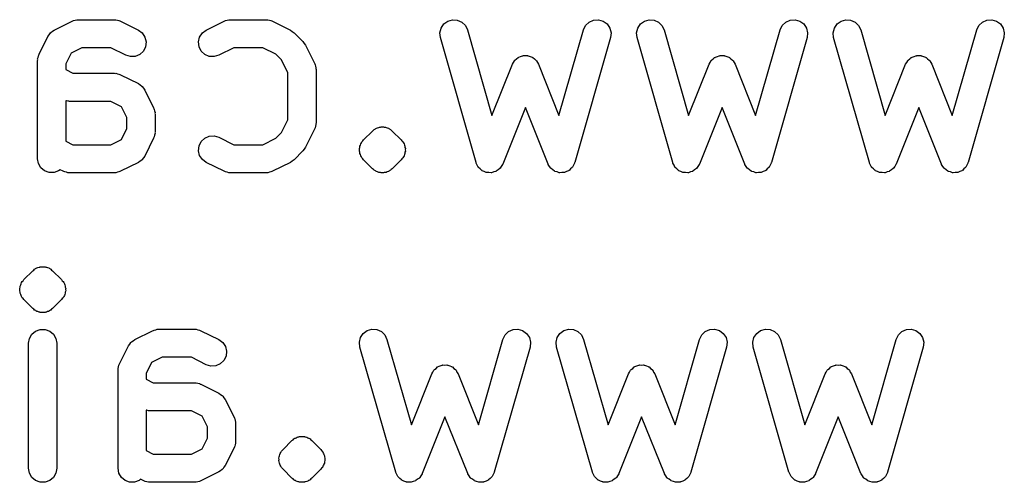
# Model space of a CAD drawing. Extents: x 57 to 266, y -122 to -64.
# Tile 4 of 6: x 255 to 266, y -122 to -117. Entities that reach past the tile are written whole.
import ezdxf

# ---------------------------------------------------------------- set-up
doc = ezdxf.new("R2010")
doc.units = 0
doc.header["$MEASUREMENT"] = 0
doc.layers.add('BLACK', color=7, linetype='CONTINUOUS')

msp = doc.modelspace()

# ---------------------------------------------------------------- linework, layer by layer
at = {"layer": 'Black'}
for p, q in [((255.759, -116.945), (255.949, -116.85)), ((255.949, -116.85), (255.957, -116.847)), ((255.957, -116.847), (255.965, -116.843)), ((255.965, -116.843), (255.982, -116.84)), ((255.982, -116.84), (255.999, -116.835)), ((255.999, -116.835), (256.008, -116.835)), ((256.008, -116.835), (256.016, -116.834)), ((256.016, -116.834), (256.397, -116.834)), ((256.397, -116.834), (256.406, -116.835)), ((256.406, -116.835), (256.414, -116.835)), ((256.414, -116.835), (256.431, -116.84)), ((256.431, -116.84), (256.448, -116.843)), ((256.448, -116.843), (256.456, -116.847)), ((256.456, -116.847), (256.464, -116.85)), ((256.464, -116.85), (256.655, -116.945)), ((257.378, -116.945), (257.568, -116.85)), ((257.568, -116.85), (257.576, -116.847)), ((257.576, -116.847), (257.584, -116.843)), ((257.584, -116.843), (257.601, -116.84)), ((257.601, -116.84), (257.618, -116.835)), ((257.618, -116.835), (257.627, -116.835)), ((257.627, -116.835), (257.635, -116.834)), ((257.635, -116.834), (258.016, -116.834)), ((258.016, -116.834), (258.025, -116.835)), ((258.025, -116.835), (258.033, -116.835)), ((258.033, -116.835), (258.05, -116.84)), ((258.05, -116.84), (258.067, -116.843)), ((258.067, -116.843), (258.075, -116.847)), ((258.075, -116.847), (258.083, -116.85)), ((258.083, -116.85), (258.274, -116.945)), ((259.908, -116.88), (259.95, -116.849)), ((259.95, -116.849), (260.001, -116.835)), ((260.001, -116.835), (260.052, -116.838)), ((260.052, -116.838), (260.1, -116.86)), ((261.456, -116.86), (261.503, -116.838)), ((261.503, -116.838), (261.555, -116.835)), ((261.555, -116.835), (261.606, -116.849)), ((261.606, -116.849), (261.648, -116.88)), ((262.004, -116.88), (262.046, -116.849)), ((262.046, -116.849), (262.096, -116.835)), ((262.096, -116.835), (262.148, -116.838)), ((262.148, -116.838), (262.195, -116.86)), ((263.551, -116.86), (263.599, -116.838)), ((263.599, -116.838), (263.651, -116.835)), ((263.651, -116.835), (263.701, -116.849)), ((263.701, -116.849), (263.743, -116.88)), ((264.099, -116.88), (264.141, -116.849)), ((264.141, -116.849), (264.191, -116.835)), ((264.191, -116.835), (264.243, -116.838)), ((264.243, -116.838), (264.291, -116.86)), ((265.646, -116.86), (265.694, -116.838)), ((265.694, -116.838), (265.746, -116.835)), ((265.746, -116.835), (265.796, -116.849)), ((265.796, -116.849), (265.838, -116.88)), ((255.722, -116.97), (255.741, -116.958)), ((255.741, -116.958), (255.759, -116.945)), ((256.655, -116.945), (256.696, -116.976)), ((257.336, -116.976), (257.378, -116.945)), ((258.274, -116.945), (258.293, -116.959)), ((258.293, -116.959), (258.313, -116.973)), ((259.866, -116.973), (259.879, -116.923)), ((259.879, -116.923), (259.908, -116.88)), ((260.1, -116.86), (260.138, -116.896)), ((260.138, -116.896), (260.16, -116.943)), ((260.16, -116.943), (260.421, -117.854)), ((261.135, -117.854), (261.396, -116.943)), ((261.396, -116.943), (261.418, -116.896)), ((261.418, -116.896), (261.456, -116.86)), ((261.648, -116.88), (261.677, -116.923)), ((261.677, -116.923), (261.69, -116.973)), ((261.962, -116.973), (261.974, -116.923)), ((261.974, -116.923), (262.004, -116.88)), ((262.195, -116.86), (262.233, -116.896)), ((262.233, -116.896), (262.256, -116.943)), ((262.256, -116.943), (262.516, -117.854)), ((263.23, -117.854), (263.491, -116.943)), ((263.491, -116.943), (263.514, -116.896)), ((263.514, -116.896), (263.551, -116.86)), ((263.743, -116.88), (263.772, -116.923)), ((263.772, -116.923), (263.785, -116.973)), ((264.057, -116.973), (264.07, -116.923)), ((264.07, -116.923), (264.099, -116.88)), ((264.291, -116.86), (264.328, -116.896)), ((264.328, -116.896), (264.351, -116.943)), ((264.351, -116.943), (264.611, -117.854)), ((265.326, -117.854), (265.586, -116.943)), ((265.586, -116.943), (265.609, -116.896)), ((265.609, -116.896), (265.646, -116.86)), ((265.838, -116.88), (265.867, -116.923)), ((265.867, -116.923), (265.88, -116.973)), ((255.596, -117.203), (255.691, -117.012)), ((255.691, -117.012), (255.705, -116.994)), ((255.705, -116.994), (255.717, -116.976)), ((255.717, -116.976), (255.72, -116.974)), ((255.72, -116.974), (255.722, -116.97)), ((256.696, -116.976), (256.725, -117.02)), ((256.725, -117.02), (256.737, -117.07)), ((257.295, -117.07), (257.307, -117.02)), ((257.307, -117.02), (257.336, -116.976)), ((258.313, -116.973), (258.408, -117.068)), ((258.408, -117.068), (258.422, -117.088)), ((259.872, -117.025), (259.866, -116.973)), ((260.253, -118.358), (259.872, -117.025)), ((261.684, -117.025), (261.303, -118.358)), ((261.69, -116.973), (261.684, -117.025)), ((261.967, -117.025), (261.962, -116.973)), ((262.348, -118.358), (261.967, -117.025)), ((263.779, -117.025), (263.398, -118.358)), ((263.785, -116.973), (263.779, -117.025)), ((264.062, -117.025), (264.057, -116.973)), ((264.443, -118.358), (264.062, -117.025)), ((265.875, -117.025), (265.494, -118.358)), ((265.88, -116.973), (265.875, -117.025)), ((256.051, -117.134), (255.937, -117.191)), ((256.362, -117.134), (256.051, -117.134)), ((256.52, -117.213), (256.362, -117.134)), ((256.708, -117.169), (256.67, -117.204)), ((256.731, -117.122), (256.708, -117.169)), ((256.737, -117.07), (256.731, -117.122)), ((257.301, -117.122), (257.295, -117.07)), ((257.324, -117.169), (257.301, -117.122)), ((257.362, -117.204), (257.324, -117.169)), ((257.671, -117.134), (257.512, -117.213)), ((257.981, -117.134), (257.671, -117.134)), ((258.118, -117.202), (257.981, -117.134)), ((258.422, -117.088), (258.436, -117.107)), ((258.436, -117.107), (258.531, -117.298)), ((255.58, -117.27), (255.582, -117.261)), ((255.58, -118.317), (255.58, -117.27)), ((255.581, -117.252), (255.586, -117.236)), ((255.582, -117.261), (255.581, -117.252)), ((255.586, -117.236), (255.589, -117.218)), ((255.589, -117.218), (255.594, -117.211)), ((255.594, -117.211), (255.596, -117.203)), ((255.937, -117.191), (255.88, -117.305)), ((256.57, -117.228), (256.52, -117.213)), ((256.622, -117.225), (256.57, -117.228)), ((256.67, -117.204), (256.622, -117.225)), ((257.41, -117.225), (257.362, -117.204)), ((257.462, -117.228), (257.41, -117.225)), ((257.512, -117.213), (257.462, -117.228)), ((258.179, -117.263), (258.118, -117.202)), ((258.247, -117.4), (258.179, -117.263)), ((260.65, -117.291), (260.66, -117.272)), ((260.66, -117.272), (260.664, -117.269)), ((260.664, -117.269), (260.666, -117.265)), ((260.666, -117.265), (260.683, -117.252)), ((260.683, -117.252), (260.699, -117.237)), ((260.699, -117.237), (260.703, -117.236)), ((260.703, -117.236), (260.707, -117.233)), ((260.707, -117.233), (260.727, -117.226)), ((260.727, -117.226), (260.747, -117.218)), ((260.747, -117.218), (260.752, -117.218)), ((260.752, -117.218), (260.757, -117.216)), ((260.757, -117.216), (260.778, -117.217)), ((260.778, -117.217), (260.799, -117.216)), ((260.799, -117.216), (260.804, -117.218)), ((260.804, -117.218), (260.809, -117.218)), ((260.809, -117.218), (260.829, -117.226)), ((260.829, -117.226), (260.849, -117.233)), ((260.849, -117.233), (260.853, -117.236)), ((260.853, -117.236), (260.857, -117.237)), ((260.857, -117.237), (260.873, -117.252)), ((260.873, -117.252), (260.89, -117.265)), ((260.89, -117.265), (260.892, -117.269)), ((260.892, -117.269), (260.896, -117.272)), ((260.896, -117.272), (260.906, -117.291)), ((262.745, -117.291), (262.755, -117.272)), ((262.755, -117.272), (262.759, -117.269)), ((262.759, -117.269), (262.761, -117.265)), ((262.761, -117.265), (262.778, -117.252)), ((262.778, -117.252), (262.794, -117.237)), ((262.794, -117.237), (262.799, -117.236)), ((262.799, -117.236), (262.802, -117.233)), ((262.802, -117.233), (262.823, -117.226)), ((262.823, -117.226), (262.843, -117.218)), ((262.843, -117.218), (262.847, -117.218)), ((262.847, -117.218), (262.852, -117.216)), ((262.852, -117.216), (262.873, -117.217)), ((262.873, -117.217), (262.895, -117.216)), ((262.895, -117.216), (262.899, -117.218)), ((262.899, -117.218), (262.904, -117.218)), ((262.904, -117.218), (262.924, -117.226)), ((262.924, -117.226), (262.944, -117.233)), ((262.944, -117.233), (262.948, -117.236)), ((262.948, -117.236), (262.952, -117.237)), ((262.952, -117.237), (262.968, -117.252)), ((262.968, -117.252), (262.985, -117.265)), ((262.985, -117.265), (262.988, -117.269)), ((262.988, -117.269), (262.991, -117.272)), ((262.991, -117.272), (263.001, -117.291)), ((264.84, -117.291), (264.851, -117.272)), ((264.851, -117.272), (264.854, -117.269)), ((264.854, -117.269), (264.857, -117.265)), ((264.857, -117.265), (264.873, -117.252)), ((264.873, -117.252), (264.889, -117.237)), ((264.889, -117.237), (264.894, -117.236)), ((264.894, -117.236), (264.898, -117.233)), ((264.898, -117.233), (264.918, -117.226)), ((264.918, -117.226), (264.938, -117.218)), ((264.938, -117.218), (264.943, -117.218)), ((264.943, -117.218), (264.947, -117.216)), ((264.947, -117.216), (264.968, -117.217)), ((264.968, -117.217), (264.99, -117.216)), ((264.99, -117.216), (264.994, -117.218)), ((264.994, -117.218), (264.999, -117.218)), ((264.999, -117.218), (265.019, -117.226)), ((265.019, -117.226), (265.039, -117.233)), ((265.039, -117.233), (265.043, -117.236)), ((265.043, -117.236), (265.047, -117.237)), ((265.047, -117.237), (265.063, -117.252)), ((265.063, -117.252), (265.08, -117.265)), ((265.08, -117.265), (265.083, -117.269)), ((265.083, -117.269), (265.086, -117.272)), ((265.086, -117.272), (265.096, -117.291)), ((255.88, -117.305), (255.88, -117.367)), ((255.88, -117.367), (255.956, -117.405)), ((258.531, -117.298), (258.534, -117.306)), ((258.534, -117.306), (258.538, -117.314)), ((258.538, -117.314), (258.541, -117.331)), ((258.541, -117.331), (258.546, -117.348)), ((258.546, -117.348), (258.546, -117.356)), ((258.546, -117.356), (258.547, -117.365)), ((258.547, -117.365), (258.547, -117.936)), ((260.421, -117.854), (260.639, -117.309)), ((260.639, -117.309), (260.65, -117.291)), ((260.906, -117.291), (260.917, -117.309)), ((260.917, -117.309), (261.135, -117.854)), ((262.516, -117.854), (262.734, -117.309)), ((262.734, -117.309), (262.745, -117.291)), ((263.001, -117.291), (263.012, -117.309)), ((263.012, -117.309), (263.23, -117.854)), ((264.611, -117.854), (264.829, -117.309)), ((264.829, -117.309), (264.84, -117.291)), ((265.096, -117.291), (265.108, -117.309)), ((265.108, -117.309), (265.326, -117.854)), ((255.956, -117.405), (256.397, -117.405)), ((256.397, -117.405), (256.406, -117.407)), ((256.406, -117.407), (256.414, -117.406)), ((256.414, -117.406), (256.431, -117.411)), ((256.431, -117.411), (256.448, -117.414)), ((256.448, -117.414), (256.456, -117.419)), ((256.456, -117.419), (256.464, -117.421)), ((256.464, -117.421), (256.655, -117.516)), ((258.247, -117.901), (258.247, -117.4)), ((256.655, -117.516), (256.672, -117.53)), ((256.672, -117.53), (256.691, -117.542)), ((256.691, -117.542), (256.693, -117.545)), ((256.693, -117.545), (256.696, -117.547)), ((256.696, -117.547), (256.709, -117.566)), ((256.709, -117.566), (256.722, -117.584)), ((256.722, -117.584), (256.817, -117.774)), ((255.887, -117.699), (255.88, -117.698)), ((255.88, -117.698), (255.88, -118.129)), ((255.904, -117.704), (255.887, -117.699)), ((255.912, -117.704), (255.904, -117.704)), ((255.921, -117.705), (255.912, -117.704)), ((256.362, -117.705), (255.921, -117.705)), ((256.476, -117.762), (256.362, -117.705)), ((256.533, -117.876), (256.476, -117.762)), ((256.817, -117.774), (256.819, -117.782)), ((256.819, -117.782), (256.824, -117.79)), ((256.824, -117.79), (256.827, -117.807)), ((260.778, -117.769), (260.536, -118.373)), ((261.02, -118.373), (260.778, -117.769)), ((262.873, -117.769), (262.632, -118.373)), ((263.115, -118.373), (262.873, -117.769)), ((264.968, -117.769), (264.727, -118.373)), ((265.21, -118.373), (264.968, -117.769)), ((256.533, -117.996), (256.533, -117.876)), ((256.827, -117.807), (256.832, -117.824)), ((256.832, -117.824), (256.831, -117.833)), ((256.831, -117.833), (256.833, -117.841)), ((256.833, -117.841), (256.833, -118.032)), ((258.179, -118.038), (258.247, -117.901)), ((256.476, -118.11), (256.533, -117.996)), ((258.531, -118.003), (258.436, -118.194)), ((258.534, -117.995), (258.531, -118.003)), ((258.538, -117.988), (258.534, -117.995)), ((258.541, -117.97), (258.538, -117.988)), ((258.546, -117.953), (258.541, -117.97)), ((258.547, -117.936), (258.546, -117.945)), ((258.546, -117.945), (258.546, -117.953)), ((259.159, -118.013), (259.168, -118.004)), ((259.168, -118.004), (259.174, -118.001)), ((259.174, -118.001), (259.179, -117.997)), ((259.179, -117.997), (259.185, -117.995)), ((259.185, -117.995), (259.191, -117.991)), ((259.191, -117.991), (259.203, -117.987)), ((259.203, -117.987), (259.215, -117.982)), ((259.215, -117.982), (259.222, -117.981)), ((259.222, -117.981), (259.228, -117.979)), ((259.228, -117.979), (259.235, -117.979)), ((259.235, -117.979), (259.241, -117.977)), ((259.241, -117.977), (259.254, -117.978)), ((259.254, -117.978), (259.267, -117.977)), ((259.267, -117.977), (259.274, -117.979)), ((259.274, -117.979), (259.28, -117.979)), ((259.28, -117.979), (259.286, -117.981)), ((259.286, -117.981), (259.293, -117.982)), ((259.293, -117.982), (259.305, -117.987)), ((259.305, -117.987), (259.318, -117.991)), ((259.318, -117.991), (259.323, -117.995)), ((259.323, -117.995), (259.329, -117.997)), ((259.329, -117.997), (259.334, -118.001)), ((259.334, -118.001), (259.34, -118.004)), ((259.34, -118.004), (259.349, -118.013)), ((256.362, -118.167), (256.476, -118.11)), ((256.817, -118.099), (256.722, -118.289)), ((256.819, -118.09), (256.817, -118.099)), ((256.824, -118.083), (256.819, -118.09)), ((256.827, -118.066), (256.824, -118.083)), ((256.832, -118.049), (256.827, -118.066)), ((256.833, -118.032), (256.831, -118.04)), ((256.831, -118.04), (256.832, -118.049)), ((257.324, -118.133), (257.362, -118.097)), ((257.362, -118.097), (257.41, -118.076)), ((257.41, -118.076), (257.462, -118.073)), ((257.462, -118.073), (257.512, -118.088)), ((257.512, -118.088), (257.671, -118.167)), ((257.981, -118.167), (258.118, -118.099)), ((258.118, -118.099), (258.179, -118.038)), ((259.045, -118.127), (259.053, -118.116)), ((259.053, -118.116), (259.148, -118.021)), ((259.148, -118.021), (259.159, -118.013)), ((259.349, -118.013), (259.36, -118.021)), ((259.36, -118.021), (259.455, -118.116)), ((259.455, -118.116), (259.463, -118.127)), ((255.88, -118.129), (255.956, -118.167)), ((255.956, -118.167), (256.362, -118.167)), ((257.295, -118.231), (257.301, -118.179)), ((257.301, -118.179), (257.324, -118.133)), ((257.671, -118.167), (257.981, -118.167)), ((258.422, -118.213), (258.408, -118.233)), ((258.436, -118.194), (258.422, -118.213)), ((259.009, -118.209), (259.013, -118.196)), ((259.011, -118.222), (259.009, -118.209)), ((259.009, -118.235), (259.011, -118.222)), ((259.013, -118.196), (259.014, -118.183)), ((259.014, -118.183), (259.02, -118.171)), ((259.02, -118.171), (259.023, -118.159)), ((259.023, -118.159), (259.031, -118.148)), ((259.031, -118.148), (259.036, -118.136)), ((259.036, -118.136), (259.045, -118.127)), ((259.463, -118.127), (259.472, -118.136)), ((259.472, -118.136), (259.478, -118.148)), ((259.478, -118.148), (259.485, -118.159)), ((259.485, -118.159), (259.489, -118.171)), ((259.489, -118.171), (259.494, -118.183)), ((259.494, -118.183), (259.495, -118.196)), ((259.495, -118.196), (259.499, -118.209)), ((259.499, -118.209), (259.498, -118.222)), ((259.498, -118.222), (259.499, -118.235)), ((255.589, -118.369), (255.58, -118.317)), ((256.696, -118.325), (256.693, -118.328)), ((256.709, -118.307), (256.696, -118.325)), ((256.722, -118.289), (256.709, -118.307)), ((257.307, -118.282), (257.295, -118.231)), ((257.336, -118.325), (257.307, -118.282)), ((257.378, -118.356), (257.336, -118.325)), ((258.408, -118.233), (258.313, -118.328)), ((259.013, -118.248), (259.009, -118.235)), ((259.014, -118.261), (259.013, -118.248)), ((259.02, -118.273), (259.014, -118.261)), ((259.023, -118.285), (259.02, -118.273)), ((259.031, -118.296), (259.023, -118.285)), ((259.036, -118.308), (259.031, -118.296)), ((259.045, -118.317), (259.036, -118.308)), ((259.053, -118.328), (259.045, -118.317)), ((259.463, -118.317), (259.455, -118.328)), ((259.472, -118.308), (259.463, -118.317)), ((259.478, -118.296), (259.472, -118.308)), ((259.485, -118.285), (259.478, -118.296)), ((259.489, -118.273), (259.485, -118.285)), ((259.494, -118.261), (259.489, -118.273)), ((259.495, -118.248), (259.494, -118.261)), ((259.499, -118.235), (259.495, -118.248)), ((255.615, -118.414), (255.589, -118.369)), ((255.655, -118.447), (255.615, -118.414)), ((256.655, -118.356), (256.464, -118.451)), ((256.672, -118.343), (256.655, -118.356)), ((256.691, -118.331), (256.672, -118.343)), ((256.693, -118.328), (256.691, -118.331)), ((257.568, -118.451), (257.378, -118.356)), ((258.274, -118.356), (258.083, -118.451)), ((258.293, -118.342), (258.274, -118.356)), ((258.313, -118.328), (258.293, -118.342)), ((259.148, -118.423), (259.053, -118.328)), ((259.159, -118.431), (259.148, -118.423)), ((259.168, -118.44), (259.159, -118.431)), ((259.349, -118.431), (259.34, -118.44)), ((259.36, -118.423), (259.349, -118.431)), ((259.455, -118.328), (259.36, -118.423)), ((260.254, -118.361), (260.253, -118.358)), ((260.255, -118.364), (260.254, -118.361)), ((260.265, -118.385), (260.255, -118.364)), ((260.276, -118.405), (260.265, -118.385)), ((260.278, -118.407), (260.276, -118.405)), ((260.279, -118.41), (260.278, -118.407)), ((260.296, -118.425), (260.279, -118.41)), ((260.313, -118.442), (260.296, -118.425)), ((260.505, -118.422), (260.486, -118.435)), ((260.506, -118.419), (260.505, -118.422)), ((260.509, -118.417), (260.506, -118.419)), ((260.521, -118.398), (260.509, -118.417)), ((260.534, -118.378), (260.521, -118.398)), ((260.535, -118.376), (260.534, -118.378)), ((260.536, -118.373), (260.535, -118.376)), ((261.021, -118.376), (261.02, -118.373)), ((261.022, -118.378), (261.021, -118.376)), ((261.035, -118.398), (261.022, -118.378)), ((261.047, -118.417), (261.035, -118.398)), ((261.049, -118.419), (261.047, -118.417)), ((261.051, -118.422), (261.049, -118.419)), ((261.07, -118.435), (261.051, -118.422)), ((261.26, -118.425), (261.243, -118.442)), ((261.277, -118.41), (261.26, -118.425)), ((261.278, -118.407), (261.277, -118.41)), ((261.28, -118.405), (261.278, -118.407)), ((261.29, -118.385), (261.28, -118.405)), ((261.301, -118.364), (261.29, -118.385)), ((261.302, -118.361), (261.301, -118.364)), ((261.303, -118.358), (261.302, -118.361)), ((262.349, -118.361), (262.348, -118.358)), ((262.35, -118.364), (262.349, -118.361)), ((262.361, -118.385), (262.35, -118.364)), ((262.371, -118.405), (262.361, -118.385)), ((262.373, -118.407), (262.371, -118.405)), ((262.374, -118.41), (262.373, -118.407)), ((262.392, -118.425), (262.374, -118.41)), ((262.408, -118.442), (262.392, -118.425)), ((262.6, -118.422), (262.581, -118.435)), ((262.602, -118.419), (262.6, -118.422)), ((262.604, -118.417), (262.602, -118.419)), ((262.616, -118.398), (262.604, -118.417)), ((262.629, -118.378), (262.616, -118.398)), ((262.63, -118.376), (262.629, -118.378)), ((262.632, -118.373), (262.63, -118.376)), ((263.116, -118.376), (263.115, -118.373)), ((263.117, -118.378), (263.116, -118.376)), ((263.13, -118.398), (263.117, -118.378)), ((263.142, -118.417), (263.13, -118.398)), ((263.145, -118.419), (263.142, -118.417)), ((263.146, -118.422), (263.145, -118.419)), ((263.165, -118.435), (263.146, -118.422)), ((263.355, -118.425), (263.338, -118.442)), ((263.372, -118.41), (263.355, -118.425)), ((263.373, -118.407), (263.372, -118.41)), ((263.376, -118.405), (263.373, -118.407)), ((263.386, -118.385), (263.376, -118.405)), ((263.397, -118.364), (263.386, -118.385)), ((263.398, -118.358), (263.397, -118.361)), ((263.397, -118.361), (263.397, -118.364)), ((264.445, -118.361), (264.443, -118.358)), ((264.445, -118.364), (264.445, -118.361)), ((264.456, -118.385), (264.445, -118.364)), ((264.466, -118.405), (264.456, -118.385)), ((264.468, -118.407), (264.466, -118.405)), ((264.47, -118.41), (264.468, -118.407)), ((264.487, -118.425), (264.47, -118.41)), ((264.504, -118.442), (264.487, -118.425)), ((264.695, -118.422), (264.677, -118.435)), ((264.697, -118.419), (264.695, -118.422)), ((264.699, -118.417), (264.697, -118.419)), ((264.712, -118.398), (264.699, -118.417)), ((264.724, -118.378), (264.712, -118.398)), ((264.725, -118.376), (264.724, -118.378)), ((264.727, -118.373), (264.725, -118.376)), ((265.212, -118.376), (265.21, -118.373)), ((265.212, -118.378), (265.212, -118.376)), ((265.225, -118.398), (265.212, -118.378)), ((265.238, -118.417), (265.225, -118.398)), ((265.24, -118.419), (265.238, -118.417)), ((265.242, -118.422), (265.24, -118.419)), ((265.26, -118.435), (265.242, -118.422)), ((265.45, -118.425), (265.433, -118.442)), ((265.467, -118.41), (265.45, -118.425)), ((265.469, -118.407), (265.467, -118.41)), ((265.471, -118.405), (265.469, -118.407)), ((265.481, -118.385), (265.471, -118.405)), ((265.492, -118.364), (265.481, -118.385)), ((265.494, -118.358), (265.492, -118.361)), ((265.492, -118.361), (265.492, -118.364)), ((255.704, -118.465), (255.655, -118.447)), ((255.756, -118.465), (255.704, -118.465)), ((255.805, -118.447), (255.756, -118.465)), ((255.82, -118.435), (255.805, -118.447)), ((255.854, -118.451), (255.82, -118.435)), ((255.862, -118.454), (255.854, -118.451)), ((255.87, -118.458), (255.862, -118.454)), ((255.887, -118.461), (255.87, -118.458)), ((255.904, -118.466), (255.887, -118.461)), ((255.912, -118.466), (255.904, -118.466)), ((255.921, -118.467), (255.912, -118.466)), ((256.397, -118.467), (255.921, -118.467)), ((256.406, -118.466), (256.397, -118.467)), ((256.414, -118.466), (256.406, -118.466)), ((256.431, -118.461), (256.414, -118.466)), ((256.448, -118.458), (256.431, -118.461)), ((256.456, -118.454), (256.448, -118.458)), ((256.464, -118.451), (256.456, -118.454)), ((257.576, -118.454), (257.568, -118.451)), ((257.584, -118.458), (257.576, -118.454)), ((257.601, -118.461), (257.584, -118.458)), ((257.618, -118.466), (257.601, -118.461)), ((257.627, -118.466), (257.618, -118.466)), ((257.635, -118.467), (257.627, -118.466)), ((258.016, -118.467), (257.635, -118.467)), ((258.025, -118.466), (258.016, -118.467)), ((258.033, -118.466), (258.025, -118.466)), ((258.05, -118.461), (258.033, -118.466)), ((258.067, -118.458), (258.05, -118.461)), ((258.075, -118.454), (258.067, -118.458)), ((258.083, -118.451), (258.075, -118.454)), ((259.174, -118.443), (259.168, -118.44)), ((259.179, -118.447), (259.174, -118.443)), ((259.185, -118.449), (259.179, -118.447)), ((259.191, -118.453), (259.185, -118.449)), ((259.203, -118.457), (259.191, -118.453)), ((259.215, -118.462), (259.203, -118.457)), ((259.222, -118.463), (259.215, -118.462)), ((259.228, -118.465), (259.222, -118.463)), ((259.235, -118.465), (259.228, -118.465)), ((259.241, -118.467), (259.235, -118.465)), ((259.254, -118.466), (259.241, -118.467)), ((259.267, -118.467), (259.254, -118.466)), ((259.274, -118.465), (259.267, -118.467)), ((259.28, -118.465), (259.274, -118.465)), ((259.286, -118.463), (259.28, -118.465)), ((259.293, -118.462), (259.286, -118.463)), ((259.305, -118.457), (259.293, -118.462)), ((259.318, -118.453), (259.305, -118.457)), ((259.323, -118.449), (259.318, -118.453)), ((259.329, -118.447), (259.323, -118.449)), ((259.334, -118.443), (259.329, -118.447)), ((259.34, -118.44), (259.334, -118.443)), ((260.316, -118.443), (260.313, -118.442)), ((260.318, -118.445), (260.316, -118.443)), ((260.339, -118.453), (260.318, -118.445)), ((260.361, -118.463), (260.339, -118.453)), ((260.364, -118.463), (260.361, -118.463)), ((260.366, -118.464), (260.364, -118.463)), ((260.389, -118.465), (260.366, -118.464)), ((260.413, -118.466), (260.389, -118.465)), ((260.415, -118.466), (260.413, -118.466)), ((260.418, -118.466), (260.415, -118.466)), ((260.44, -118.458), (260.418, -118.466)), ((260.463, -118.452), (260.44, -118.458)), ((260.465, -118.45), (260.463, -118.452)), ((260.468, -118.449), (260.465, -118.45)), ((260.486, -118.435), (260.468, -118.449)), ((261.088, -118.449), (261.07, -118.435)), ((261.091, -118.45), (261.088, -118.449)), ((261.093, -118.452), (261.091, -118.45)), ((261.116, -118.458), (261.093, -118.452)), ((261.138, -118.466), (261.116, -118.458)), ((261.141, -118.466), (261.138, -118.466)), ((261.143, -118.466), (261.141, -118.466)), ((261.166, -118.465), (261.143, -118.466)), ((261.19, -118.464), (261.166, -118.465)), ((261.192, -118.463), (261.19, -118.464)), ((261.195, -118.463), (261.192, -118.463)), ((261.216, -118.453), (261.195, -118.463)), ((261.238, -118.445), (261.216, -118.453)), ((261.24, -118.443), (261.238, -118.445)), ((261.243, -118.442), (261.24, -118.443)), ((262.411, -118.443), (262.408, -118.442)), ((262.413, -118.445), (262.411, -118.443)), ((262.435, -118.453), (262.413, -118.445)), ((262.456, -118.463), (262.435, -118.453)), ((262.459, -118.463), (262.456, -118.463)), ((262.462, -118.464), (262.459, -118.463)), ((262.485, -118.465), (262.462, -118.464)), ((262.508, -118.466), (262.485, -118.465)), ((262.511, -118.466), (262.508, -118.466)), ((262.514, -118.466), (262.511, -118.466)), ((262.536, -118.458), (262.514, -118.466)), ((262.558, -118.452), (262.536, -118.458)), ((262.56, -118.45), (262.558, -118.452)), ((262.563, -118.449), (262.56, -118.45)), ((262.581, -118.435), (262.563, -118.449)), ((263.183, -118.449), (263.165, -118.435)), ((263.186, -118.45), (263.183, -118.449)), ((263.189, -118.452), (263.186, -118.45)), ((263.211, -118.458), (263.189, -118.452)), ((263.233, -118.466), (263.211, -118.458)), ((263.236, -118.466), (263.233, -118.466)), ((263.239, -118.466), (263.236, -118.466)), ((263.262, -118.465), (263.239, -118.466)), ((263.285, -118.464), (263.262, -118.465)), ((263.288, -118.463), (263.285, -118.464)), ((263.291, -118.463), (263.288, -118.463)), ((263.312, -118.453), (263.291, -118.463)), ((263.333, -118.445), (263.312, -118.453)), ((263.335, -118.443), (263.333, -118.445)), ((263.338, -118.442), (263.335, -118.443)), ((264.506, -118.443), (264.504, -118.442)), ((264.508, -118.445), (264.506, -118.443)), ((264.53, -118.453), (264.508, -118.445)), ((264.551, -118.463), (264.53, -118.453)), ((264.554, -118.463), (264.551, -118.463)), ((264.557, -118.464), (264.554, -118.463)), ((264.58, -118.465), (264.557, -118.464)), ((264.603, -118.466), (264.58, -118.465)), ((264.606, -118.466), (264.603, -118.466)), ((264.609, -118.466), (264.606, -118.466)), ((264.631, -118.458), (264.609, -118.466)), ((264.653, -118.452), (264.631, -118.458)), ((264.656, -118.45), (264.653, -118.452)), ((264.658, -118.449), (264.656, -118.45)), ((264.677, -118.435), (264.658, -118.449)), ((265.279, -118.449), (265.26, -118.435)), ((265.281, -118.45), (265.279, -118.449)), ((265.284, -118.452), (265.281, -118.45)), ((265.306, -118.458), (265.284, -118.452)), ((265.328, -118.466), (265.306, -118.458)), ((265.331, -118.466), (265.328, -118.466)), ((265.334, -118.466), (265.331, -118.466)), ((265.357, -118.465), (265.334, -118.466)), ((265.38, -118.464), (265.357, -118.465)), ((265.383, -118.463), (265.38, -118.464)), ((265.386, -118.463), (265.383, -118.463)), ((265.407, -118.453), (265.386, -118.463)), ((265.428, -118.445), (265.407, -118.453)), ((265.431, -118.443), (265.428, -118.445)), ((265.433, -118.442), (265.431, -118.443)), ((255.566, -119.485), (255.572, -119.481)), ((255.572, -119.481), (255.584, -119.478)), ((255.584, -119.478), (255.596, -119.472)), ((255.596, -119.472), (255.603, -119.472)), ((255.603, -119.472), (255.609, -119.47)), ((255.609, -119.47), (255.616, -119.47)), ((255.616, -119.47), (255.622, -119.468)), ((255.622, -119.468), (255.635, -119.469)), ((255.635, -119.469), (255.648, -119.468)), ((255.648, -119.468), (255.655, -119.47)), ((255.655, -119.47), (255.661, -119.47)), ((255.661, -119.47), (255.667, -119.472)), ((255.667, -119.472), (255.674, -119.472)), ((255.674, -119.472), (255.686, -119.478)), ((255.686, -119.478), (255.699, -119.481)), ((255.699, -119.481), (255.704, -119.485)), ((255.434, -119.606), (255.529, -119.511)), ((255.529, -119.511), (255.54, -119.504)), ((255.54, -119.504), (255.549, -119.494)), ((255.549, -119.494), (255.555, -119.492)), ((255.555, -119.492), (255.56, -119.487)), ((255.56, -119.487), (255.566, -119.485)), ((255.704, -119.485), (255.71, -119.487)), ((255.71, -119.487), (255.715, -119.492)), ((255.715, -119.492), (255.721, -119.494)), ((255.721, -119.494), (255.73, -119.504)), ((255.73, -119.504), (255.741, -119.511)), ((255.741, -119.511), (255.836, -119.606)), ((255.39, -119.699), (255.394, -119.687)), ((255.394, -119.687), (255.395, -119.674)), ((255.395, -119.674), (255.401, -119.662)), ((255.401, -119.662), (255.404, -119.649)), ((255.404, -119.649), (255.411, -119.638)), ((255.411, -119.638), (255.417, -119.626)), ((255.417, -119.626), (255.426, -119.617)), ((255.426, -119.617), (255.434, -119.606)), ((255.836, -119.606), (255.844, -119.617)), ((255.844, -119.617), (255.853, -119.626)), ((255.853, -119.626), (255.859, -119.638)), ((255.859, -119.638), (255.866, -119.649)), ((255.866, -119.649), (255.87, -119.662)), ((255.87, -119.662), (255.875, -119.674)), ((255.875, -119.674), (255.876, -119.687)), ((255.876, -119.687), (255.88, -119.699)), ((255.392, -119.712), (255.39, -119.699)), ((255.39, -119.726), (255.392, -119.712)), ((255.394, -119.738), (255.39, -119.726)), ((255.395, -119.751), (255.394, -119.738)), ((255.401, -119.763), (255.395, -119.751)), ((255.404, -119.776), (255.401, -119.763)), ((255.411, -119.787), (255.404, -119.776)), ((255.417, -119.799), (255.411, -119.787)), ((255.859, -119.787), (255.853, -119.799)), ((255.866, -119.776), (255.859, -119.787)), ((255.87, -119.763), (255.866, -119.776)), ((255.875, -119.751), (255.87, -119.763)), ((255.876, -119.738), (255.875, -119.751)), ((255.88, -119.726), (255.876, -119.738)), ((255.88, -119.699), (255.879, -119.712)), ((255.879, -119.712), (255.88, -119.726)), ((255.426, -119.808), (255.417, -119.799)), ((255.434, -119.819), (255.426, -119.808)), ((255.529, -119.914), (255.434, -119.819)), ((255.836, -119.819), (255.741, -119.914)), ((255.844, -119.808), (255.836, -119.819)), ((255.853, -119.799), (255.844, -119.808)), ((255.54, -119.921), (255.529, -119.914)), ((255.549, -119.931), (255.54, -119.921)), ((255.555, -119.933), (255.549, -119.931)), ((255.56, -119.938), (255.555, -119.933)), ((255.566, -119.94), (255.56, -119.938)), ((255.572, -119.944), (255.566, -119.94)), ((255.584, -119.947), (255.572, -119.944)), ((255.596, -119.953), (255.584, -119.947)), ((255.603, -119.953), (255.596, -119.953)), ((255.609, -119.955), (255.603, -119.953)), ((255.616, -119.955), (255.609, -119.955)), ((255.622, -119.957), (255.616, -119.955)), ((255.635, -119.956), (255.622, -119.957)), ((255.648, -119.957), (255.635, -119.956)), ((255.655, -119.955), (255.648, -119.957)), ((255.661, -119.955), (255.655, -119.955)), ((255.667, -119.953), (255.661, -119.955)), ((255.674, -119.953), (255.667, -119.953)), ((255.686, -119.947), (255.674, -119.953)), ((255.699, -119.944), (255.686, -119.947)), ((255.704, -119.94), (255.699, -119.944)), ((255.71, -119.938), (255.704, -119.94)), ((255.715, -119.933), (255.71, -119.938)), ((255.721, -119.931), (255.715, -119.933)), ((255.73, -119.921), (255.721, -119.931)), ((255.741, -119.914), (255.73, -119.921)), ((255.494, -120.233), (255.52, -120.188)), ((255.52, -120.188), (255.56, -120.154)), ((255.56, -120.154), (255.609, -120.136)), ((255.609, -120.136), (255.661, -120.136)), ((255.661, -120.136), (255.71, -120.154)), ((255.71, -120.154), (255.75, -120.188)), ((255.75, -120.188), (255.776, -120.233)), ((256.616, -120.245), (256.806, -120.15)), ((256.806, -120.15), (256.814, -120.147)), ((256.814, -120.147), (256.822, -120.143)), ((256.822, -120.143), (256.839, -120.14)), ((256.839, -120.14), (256.856, -120.135)), ((256.856, -120.135), (256.865, -120.135)), ((256.865, -120.135), (256.873, -120.134)), ((256.873, -120.134), (257.254, -120.134)), ((257.254, -120.134), (257.263, -120.135)), ((257.263, -120.135), (257.271, -120.135)), ((257.271, -120.135), (257.288, -120.14)), ((257.288, -120.14), (257.305, -120.143)), ((257.305, -120.143), (257.313, -120.147)), ((257.313, -120.147), (257.321, -120.15)), ((257.321, -120.15), (257.512, -120.245)), ((259.022, -120.223), (259.051, -120.18)), ((259.051, -120.18), (259.093, -120.149)), ((259.093, -120.149), (259.143, -120.135)), ((259.143, -120.135), (259.195, -120.138)), ((259.195, -120.138), (259.243, -120.16)), ((259.243, -120.16), (259.28, -120.196)), ((259.28, -120.196), (259.303, -120.243)), ((260.539, -120.243), (260.561, -120.196)), ((260.561, -120.196), (260.599, -120.16)), ((260.599, -120.16), (260.646, -120.138)), ((260.646, -120.138), (260.698, -120.135)), ((260.698, -120.135), (260.748, -120.149)), ((260.748, -120.149), (260.791, -120.18)), ((260.791, -120.18), (260.82, -120.223)), ((261.117, -120.223), (261.146, -120.18)), ((261.146, -120.18), (261.189, -120.149)), ((261.189, -120.149), (261.239, -120.135)), ((261.239, -120.135), (261.291, -120.138)), ((261.291, -120.138), (261.338, -120.16)), ((261.338, -120.16), (261.376, -120.196)), ((261.376, -120.196), (261.398, -120.243)), ((262.634, -120.243), (262.657, -120.196)), ((262.657, -120.196), (262.694, -120.16)), ((262.694, -120.16), (262.742, -120.138)), ((262.742, -120.138), (262.794, -120.135)), ((262.794, -120.135), (262.844, -120.149)), ((262.844, -120.149), (262.886, -120.18)), ((262.886, -120.18), (262.915, -120.223)), ((263.212, -120.223), (263.242, -120.18)), ((263.242, -120.18), (263.284, -120.149)), ((263.284, -120.149), (263.334, -120.135)), ((263.334, -120.135), (263.386, -120.138)), ((263.386, -120.138), (263.433, -120.16)), ((263.433, -120.16), (263.471, -120.196)), ((263.471, -120.196), (263.494, -120.243)), ((264.729, -120.243), (264.752, -120.196)), ((264.752, -120.196), (264.789, -120.16)), ((264.789, -120.16), (264.837, -120.138)), ((264.837, -120.138), (264.889, -120.135)), ((264.889, -120.135), (264.939, -120.149)), ((264.939, -120.149), (264.981, -120.18)), ((264.981, -120.18), (265.01, -120.223)), ((255.485, -120.284), (255.494, -120.233)), ((255.485, -121.617), (255.485, -120.284)), ((255.776, -120.233), (255.785, -120.284)), ((255.785, -120.284), (255.785, -121.617)), ((256.453, -120.503), (256.549, -120.312)), ((256.549, -120.312), (256.562, -120.294)), ((256.562, -120.294), (256.574, -120.276)), ((256.574, -120.276), (256.577, -120.274)), ((256.577, -120.274), (256.58, -120.27)), ((256.58, -120.27), (256.598, -120.258)), ((256.598, -120.258), (256.616, -120.245)), ((257.512, -120.245), (257.554, -120.276)), ((257.554, -120.276), (257.582, -120.32)), ((257.582, -120.32), (257.594, -120.37)), ((259.009, -120.273), (259.022, -120.223)), ((259.015, -120.325), (259.009, -120.273)), ((259.303, -120.243), (259.564, -121.154)), ((260.278, -121.154), (260.539, -120.243)), ((260.82, -120.223), (260.832, -120.273)), ((260.832, -120.273), (260.827, -120.325)), ((261.105, -120.273), (261.117, -120.223)), ((261.11, -120.325), (261.105, -120.273)), ((261.398, -120.243), (261.659, -121.154)), ((262.373, -121.154), (262.634, -120.243)), ((262.915, -120.223), (262.928, -120.273)), ((262.928, -120.273), (262.922, -120.325)), ((263.2, -120.273), (263.212, -120.223)), ((263.205, -120.325), (263.2, -120.273)), ((263.494, -120.243), (263.754, -121.154)), ((264.469, -121.154), (264.729, -120.243)), ((265.01, -120.223), (265.023, -120.273)), ((265.023, -120.273), (265.017, -120.325)), ((257.588, -120.422), (257.565, -120.469)), ((257.594, -120.37), (257.588, -120.422)), ((259.396, -121.658), (259.015, -120.325)), ((260.827, -120.325), (260.446, -121.658)), ((261.491, -121.658), (261.11, -120.325)), ((262.922, -120.325), (262.541, -121.658)), ((263.586, -121.658), (263.205, -120.325)), ((265.017, -120.325), (264.636, -121.658)), ((256.443, -120.536), (256.447, -120.518)), ((256.447, -120.518), (256.451, -120.511)), ((256.451, -120.511), (256.453, -120.503)), ((256.795, -120.491), (256.738, -120.605)), ((256.909, -120.434), (256.795, -120.491)), ((257.219, -120.434), (256.909, -120.434)), ((257.378, -120.513), (257.219, -120.434)), ((257.427, -120.528), (257.378, -120.513)), ((257.479, -120.525), (257.427, -120.528)), ((257.527, -120.504), (257.479, -120.525)), ((257.565, -120.469), (257.527, -120.504)), ((259.85, -120.533), (259.87, -120.526)), ((259.87, -120.526), (259.89, -120.518)), ((259.89, -120.518), (259.895, -120.518)), ((259.895, -120.518), (259.899, -120.516)), ((259.899, -120.516), (259.921, -120.517)), ((259.921, -120.517), (259.942, -120.516)), ((259.942, -120.516), (259.947, -120.518)), ((259.947, -120.518), (259.952, -120.518)), ((259.952, -120.518), (259.971, -120.526)), ((259.971, -120.526), (259.992, -120.533)), ((261.945, -120.533), (261.966, -120.526)), ((261.966, -120.526), (261.985, -120.518)), ((261.985, -120.518), (261.99, -120.518)), ((261.99, -120.518), (261.995, -120.516)), ((261.995, -120.516), (262.016, -120.517)), ((262.016, -120.517), (262.037, -120.516)), ((262.037, -120.516), (262.042, -120.518)), ((262.042, -120.518), (262.047, -120.518)), ((262.047, -120.518), (262.067, -120.526)), ((262.067, -120.526), (262.087, -120.533)), ((264.04, -120.533), (264.061, -120.526)), ((264.061, -120.526), (264.081, -120.518)), ((264.081, -120.518), (264.085, -120.518)), ((264.085, -120.518), (264.09, -120.516)), ((264.09, -120.516), (264.111, -120.517)), ((264.111, -120.517), (264.133, -120.516)), ((264.133, -120.516), (264.137, -120.518)), ((264.137, -120.518), (264.142, -120.518)), ((264.142, -120.518), (264.162, -120.526)), ((264.162, -120.526), (264.182, -120.533)), ((256.438, -120.552), (256.443, -120.536)), ((256.439, -120.561), (256.438, -120.552)), ((256.438, -120.57), (256.439, -120.561)), ((256.438, -121.617), (256.438, -120.57)), ((256.738, -120.605), (256.738, -120.667)), ((259.564, -121.154), (259.782, -120.609)), ((259.782, -120.609), (259.793, -120.591)), ((259.793, -120.591), (259.803, -120.572)), ((259.803, -120.572), (259.807, -120.569)), ((259.807, -120.569), (259.809, -120.565)), ((259.809, -120.565), (259.826, -120.552)), ((259.826, -120.552), (259.842, -120.537)), ((259.842, -120.537), (259.846, -120.536)), ((259.846, -120.536), (259.85, -120.533)), ((259.992, -120.533), (259.995, -120.536)), ((259.995, -120.536), (260, -120.537)), ((260, -120.537), (260.016, -120.552)), ((260.016, -120.552), (260.033, -120.565)), ((260.033, -120.565), (260.035, -120.569)), ((260.035, -120.569), (260.039, -120.572)), ((260.039, -120.572), (260.049, -120.591)), ((260.049, -120.591), (260.06, -120.609)), ((260.06, -120.609), (260.278, -121.154)), ((261.659, -121.154), (261.877, -120.609)), ((261.877, -120.609), (261.888, -120.591)), ((261.888, -120.591), (261.898, -120.572)), ((261.898, -120.572), (261.902, -120.569)), ((261.902, -120.569), (261.904, -120.565)), ((261.904, -120.565), (261.921, -120.552)), ((261.921, -120.552), (261.937, -120.537)), ((261.937, -120.537), (261.941, -120.536)), ((261.941, -120.536), (261.945, -120.533)), ((262.087, -120.533), (262.091, -120.536)), ((262.091, -120.536), (262.095, -120.537)), ((262.095, -120.537), (262.111, -120.552)), ((262.111, -120.552), (262.128, -120.565)), ((262.128, -120.565), (262.13, -120.569)), ((262.13, -120.569), (262.134, -120.572)), ((262.134, -120.572), (262.144, -120.591)), ((262.144, -120.591), (262.155, -120.609)), ((262.155, -120.609), (262.373, -121.154)), ((263.754, -121.154), (263.972, -120.609)), ((263.972, -120.609), (263.983, -120.591)), ((263.983, -120.591), (263.993, -120.572)), ((263.993, -120.572), (263.997, -120.569)), ((263.997, -120.569), (263.999, -120.565)), ((263.999, -120.565), (264.016, -120.552)), ((264.016, -120.552), (264.032, -120.537)), ((264.032, -120.537), (264.037, -120.536)), ((264.037, -120.536), (264.04, -120.533)), ((264.182, -120.533), (264.186, -120.536)), ((264.186, -120.536), (264.19, -120.537)), ((264.19, -120.537), (264.206, -120.552)), ((264.206, -120.552), (264.223, -120.565)), ((264.223, -120.565), (264.226, -120.569)), ((264.226, -120.569), (264.229, -120.572)), ((264.229, -120.572), (264.239, -120.591)), ((264.239, -120.591), (264.251, -120.609)), ((264.251, -120.609), (264.469, -121.154)), ((256.738, -120.667), (256.813, -120.705)), ((256.813, -120.705), (257.254, -120.705)), ((257.254, -120.705), (257.263, -120.707)), ((257.263, -120.707), (257.271, -120.706)), ((257.271, -120.706), (257.288, -120.711)), ((257.288, -120.711), (257.305, -120.714)), ((257.305, -120.714), (257.313, -120.719)), ((257.313, -120.719), (257.321, -120.721)), ((257.321, -120.721), (257.512, -120.816)), ((257.512, -120.816), (257.529, -120.83)), ((257.529, -120.83), (257.548, -120.842)), ((257.548, -120.842), (257.55, -120.845)), ((257.55, -120.845), (257.554, -120.847)), ((257.554, -120.847), (257.566, -120.866)), ((257.566, -120.866), (257.579, -120.884)), ((257.579, -120.884), (257.674, -121.074)), ((256.744, -120.999), (256.738, -120.998)), ((256.738, -120.998), (256.738, -121.429)), ((256.761, -121.004), (256.744, -120.999)), ((256.769, -121.004), (256.761, -121.004)), ((256.778, -121.005), (256.769, -121.004)), ((257.219, -121.005), (256.778, -121.005)), ((257.333, -121.062), (257.219, -121.005)), ((257.39, -121.176), (257.333, -121.062)), ((257.674, -121.074), (257.677, -121.082)), ((257.677, -121.082), (257.681, -121.09)), ((257.681, -121.09), (257.684, -121.107)), ((257.684, -121.107), (257.689, -121.124)), ((257.689, -121.124), (257.688, -121.133)), ((257.688, -121.133), (257.69, -121.141)), ((257.69, -121.141), (257.69, -121.332)), ((259.921, -121.069), (259.679, -121.673)), ((260.163, -121.673), (259.921, -121.069)), ((262.016, -121.069), (261.774, -121.673)), ((262.258, -121.673), (262.016, -121.069)), ((264.111, -121.069), (263.87, -121.673)), ((264.353, -121.673), (264.111, -121.069)), ((257.39, -121.296), (257.39, -121.176)), ((257.333, -121.41), (257.39, -121.296)), ((257.684, -121.366), (257.681, -121.383)), ((257.689, -121.349), (257.684, -121.366)), ((257.69, -121.332), (257.688, -121.34)), ((257.688, -121.34), (257.689, -121.349)), ((258.196, -121.416), (258.291, -121.321)), ((258.291, -121.321), (258.302, -121.313)), ((258.302, -121.313), (258.311, -121.304)), ((258.311, -121.304), (258.317, -121.301)), ((258.317, -121.301), (258.322, -121.297)), ((258.322, -121.297), (258.328, -121.295)), ((258.328, -121.295), (258.334, -121.291)), ((258.334, -121.291), (258.346, -121.287)), ((258.346, -121.287), (258.358, -121.282)), ((258.358, -121.282), (258.365, -121.281)), ((258.365, -121.281), (258.371, -121.279)), ((258.371, -121.279), (258.378, -121.279)), ((258.378, -121.279), (258.384, -121.277)), ((258.384, -121.277), (258.397, -121.278)), ((258.397, -121.278), (258.41, -121.277)), ((258.41, -121.277), (258.416, -121.279)), ((258.416, -121.279), (258.423, -121.279)), ((258.423, -121.279), (258.429, -121.281)), ((258.429, -121.281), (258.436, -121.282)), ((258.436, -121.282), (258.448, -121.287)), ((258.448, -121.287), (258.46, -121.291)), ((258.46, -121.291), (258.466, -121.295)), ((258.466, -121.295), (258.472, -121.297)), ((258.472, -121.297), (258.477, -121.301)), ((258.477, -121.301), (258.483, -121.304)), ((258.483, -121.304), (258.492, -121.313)), ((258.492, -121.313), (258.503, -121.321)), ((258.503, -121.321), (258.598, -121.416)), ((256.738, -121.429), (256.813, -121.467)), ((256.813, -121.467), (257.219, -121.467)), ((257.219, -121.467), (257.333, -121.41)), ((257.674, -121.399), (257.579, -121.589)), ((257.677, -121.39), (257.674, -121.399)), ((257.681, -121.383), (257.677, -121.39)), ((258.157, -121.483), (258.162, -121.471)), ((258.162, -121.471), (258.166, -121.459)), ((258.166, -121.459), (258.173, -121.448)), ((258.173, -121.448), (258.179, -121.436)), ((258.179, -121.436), (258.188, -121.427)), ((258.188, -121.427), (258.196, -121.416)), ((258.598, -121.416), (258.606, -121.427)), ((258.606, -121.427), (258.615, -121.436)), ((258.615, -121.436), (258.621, -121.448)), ((258.621, -121.448), (258.628, -121.459)), ((258.628, -121.459), (258.632, -121.471)), ((258.632, -121.471), (258.637, -121.483)), ((258.152, -121.509), (258.156, -121.496)), ((258.154, -121.522), (258.152, -121.509)), ((258.152, -121.535), (258.154, -121.522)), ((258.156, -121.548), (258.152, -121.535)), ((258.156, -121.496), (258.157, -121.483)), ((258.157, -121.561), (258.156, -121.548)), ((258.162, -121.573), (258.157, -121.561)), ((258.166, -121.585), (258.162, -121.573)), ((258.632, -121.573), (258.628, -121.585)), ((258.637, -121.561), (258.632, -121.573)), ((258.637, -121.483), (258.638, -121.496)), ((258.638, -121.548), (258.637, -121.561)), ((258.638, -121.496), (258.642, -121.509)), ((258.642, -121.535), (258.638, -121.548)), ((258.642, -121.509), (258.641, -121.522)), ((258.641, -121.522), (258.642, -121.535)), ((255.494, -121.669), (255.485, -121.617)), ((255.52, -121.714), (255.494, -121.669)), ((255.776, -121.669), (255.75, -121.714)), ((255.785, -121.617), (255.776, -121.669)), ((256.447, -121.669), (256.438, -121.617)), ((256.473, -121.714), (256.447, -121.669)), ((257.512, -121.656), (257.321, -121.751)), ((257.529, -121.643), (257.512, -121.656)), ((257.548, -121.631), (257.529, -121.643)), ((257.55, -121.628), (257.548, -121.631)), ((257.554, -121.625), (257.55, -121.628)), ((257.566, -121.607), (257.554, -121.625)), ((257.579, -121.589), (257.566, -121.607)), ((258.173, -121.596), (258.166, -121.585)), ((258.179, -121.608), (258.173, -121.596)), ((258.188, -121.617), (258.179, -121.608)), ((258.196, -121.628), (258.188, -121.617)), ((258.291, -121.723), (258.196, -121.628)), ((258.598, -121.628), (258.503, -121.723)), ((258.606, -121.617), (258.598, -121.628)), ((258.615, -121.608), (258.606, -121.617)), ((258.621, -121.596), (258.615, -121.608)), ((258.628, -121.585), (258.621, -121.596)), ((259.397, -121.661), (259.396, -121.658)), ((259.397, -121.664), (259.397, -121.661)), ((259.408, -121.685), (259.397, -121.664)), ((259.677, -121.678), (259.664, -121.698)), ((259.678, -121.676), (259.677, -121.678)), ((259.679, -121.673), (259.678, -121.676)), ((260.164, -121.676), (260.163, -121.673)), ((260.165, -121.678), (260.164, -121.676)), ((260.178, -121.698), (260.165, -121.678)), ((260.444, -121.664), (260.433, -121.685)), ((260.445, -121.661), (260.444, -121.664)), ((260.446, -121.658), (260.445, -121.661)), ((261.492, -121.661), (261.491, -121.658)), ((261.493, -121.664), (261.492, -121.661)), ((261.504, -121.685), (261.493, -121.664)), ((261.772, -121.678), (261.759, -121.698)), ((261.773, -121.676), (261.772, -121.678)), ((261.774, -121.673), (261.773, -121.676)), ((262.259, -121.676), (262.258, -121.673)), ((262.26, -121.678), (262.259, -121.676)), ((262.273, -121.698), (262.26, -121.678)), ((262.54, -121.664), (262.529, -121.685)), ((262.541, -121.658), (262.54, -121.661)), ((262.54, -121.661), (262.54, -121.664)), ((263.587, -121.661), (263.586, -121.658)), ((263.588, -121.664), (263.587, -121.661)), ((263.599, -121.685), (263.588, -121.664)), ((263.867, -121.678), (263.854, -121.698)), ((263.868, -121.676), (263.867, -121.678)), ((263.87, -121.673), (263.868, -121.676)), ((264.355, -121.676), (264.353, -121.673)), ((264.355, -121.678), (264.355, -121.676)), ((264.368, -121.698), (264.355, -121.678)), ((264.635, -121.664), (264.624, -121.685)), ((264.636, -121.658), (264.635, -121.661)), ((264.635, -121.661), (264.635, -121.664)), ((255.56, -121.747), (255.52, -121.714)), ((255.609, -121.765), (255.56, -121.747)), ((255.661, -121.765), (255.609, -121.765)), ((255.71, -121.747), (255.661, -121.765)), ((255.75, -121.714), (255.71, -121.747)), ((256.513, -121.747), (256.473, -121.714)), ((256.561, -121.765), (256.513, -121.747)), ((256.614, -121.765), (256.561, -121.765)), ((256.663, -121.747), (256.614, -121.765)), ((256.677, -121.735), (256.663, -121.747)), ((256.711, -121.751), (256.677, -121.735)), ((256.719, -121.754), (256.711, -121.751)), ((256.727, -121.758), (256.719, -121.754)), ((256.744, -121.761), (256.727, -121.758)), ((256.761, -121.766), (256.744, -121.761)), ((256.769, -121.766), (256.761, -121.766)), ((256.778, -121.767), (256.769, -121.766)), ((257.254, -121.767), (256.778, -121.767)), ((257.263, -121.766), (257.254, -121.767)), ((257.271, -121.766), (257.263, -121.766)), ((257.288, -121.761), (257.271, -121.766)), ((257.305, -121.758), (257.288, -121.761)), ((257.313, -121.754), (257.305, -121.758)), ((257.321, -121.751), (257.313, -121.754)), ((258.302, -121.731), (258.291, -121.723)), ((258.311, -121.74), (258.302, -121.731)), ((258.317, -121.743), (258.311, -121.74)), ((258.322, -121.747), (258.317, -121.743)), ((258.328, -121.749), (258.322, -121.747)), ((258.334, -121.753), (258.328, -121.749)), ((258.346, -121.757), (258.334, -121.753)), ((258.358, -121.762), (258.346, -121.757)), ((258.365, -121.763), (258.358, -121.762)), ((258.371, -121.765), (258.365, -121.763)), ((258.378, -121.765), (258.371, -121.765)), ((258.384, -121.767), (258.378, -121.765)), ((258.397, -121.766), (258.384, -121.767)), ((258.41, -121.767), (258.397, -121.766)), ((258.416, -121.765), (258.41, -121.767)), ((258.423, -121.765), (258.416, -121.765)), ((258.429, -121.763), (258.423, -121.765)), ((258.436, -121.762), (258.429, -121.763)), ((258.448, -121.757), (258.436, -121.762)), ((258.46, -121.753), (258.448, -121.757)), ((258.466, -121.749), (258.46, -121.753)), ((258.472, -121.747), (258.466, -121.749)), ((258.477, -121.743), (258.472, -121.747)), ((258.483, -121.74), (258.477, -121.743)), ((258.492, -121.731), (258.483, -121.74)), ((258.503, -121.723), (258.492, -121.731)), ((259.418, -121.705), (259.408, -121.685)), ((259.421, -121.707), (259.418, -121.705)), ((259.422, -121.71), (259.421, -121.707)), ((259.439, -121.725), (259.422, -121.71)), ((259.456, -121.742), (259.439, -121.725)), ((259.459, -121.743), (259.456, -121.742)), ((259.461, -121.745), (259.459, -121.743)), ((259.482, -121.753), (259.461, -121.745)), ((259.503, -121.763), (259.482, -121.753)), ((259.506, -121.763), (259.503, -121.763)), ((259.509, -121.764), (259.506, -121.763)), ((259.532, -121.765), (259.509, -121.764)), ((259.555, -121.766), (259.532, -121.765)), ((259.558, -121.766), (259.555, -121.766)), ((259.561, -121.766), (259.558, -121.766)), ((259.583, -121.758), (259.561, -121.766)), ((259.606, -121.752), (259.583, -121.758)), ((259.608, -121.75), (259.606, -121.752)), ((259.611, -121.749), (259.608, -121.75)), ((259.629, -121.735), (259.611, -121.749)), ((259.648, -121.722), (259.629, -121.735)), ((259.649, -121.719), (259.648, -121.722)), ((259.652, -121.717), (259.649, -121.719)), ((259.664, -121.698), (259.652, -121.717)), ((260.19, -121.717), (260.178, -121.698)), ((260.192, -121.719), (260.19, -121.717)), ((260.194, -121.722), (260.192, -121.719)), ((260.213, -121.735), (260.194, -121.722)), ((260.231, -121.749), (260.213, -121.735)), ((260.234, -121.75), (260.231, -121.749)), ((260.236, -121.752), (260.234, -121.75)), ((260.258, -121.758), (260.236, -121.752)), ((260.28, -121.766), (260.258, -121.758)), ((260.283, -121.766), (260.28, -121.766)), ((260.286, -121.766), (260.283, -121.766)), ((260.309, -121.765), (260.286, -121.766)), ((260.332, -121.764), (260.309, -121.765)), ((260.335, -121.763), (260.332, -121.764)), ((260.338, -121.763), (260.335, -121.763)), ((260.359, -121.753), (260.338, -121.763)), ((260.381, -121.745), (260.359, -121.753)), ((260.383, -121.743), (260.381, -121.745)), ((260.386, -121.742), (260.383, -121.743)), ((260.402, -121.725), (260.386, -121.742)), ((260.42, -121.71), (260.402, -121.725)), ((260.421, -121.707), (260.42, -121.71)), ((260.423, -121.705), (260.421, -121.707)), ((260.433, -121.685), (260.423, -121.705)), ((261.514, -121.705), (261.504, -121.685)), ((261.516, -121.707), (261.514, -121.705)), ((261.517, -121.71), (261.516, -121.707)), ((261.534, -121.725), (261.517, -121.71)), ((261.551, -121.742), (261.534, -121.725)), ((261.554, -121.743), (261.551, -121.742)), ((261.556, -121.745), (261.554, -121.743)), ((261.578, -121.753), (261.556, -121.745)), ((261.599, -121.763), (261.578, -121.753)), ((261.602, -121.763), (261.599, -121.763)), ((261.604, -121.764), (261.602, -121.763)), ((261.628, -121.765), (261.604, -121.764)), ((261.651, -121.766), (261.628, -121.765)), ((261.654, -121.766), (261.651, -121.766)), ((261.657, -121.766), (261.654, -121.766)), ((261.679, -121.758), (261.657, -121.766)), ((261.701, -121.752), (261.679, -121.758)), ((261.703, -121.75), (261.701, -121.752)), ((261.706, -121.749), (261.703, -121.75)), ((261.724, -121.735), (261.706, -121.749)), ((261.743, -121.722), (261.724, -121.735)), ((261.745, -121.719), (261.743, -121.722)), ((261.747, -121.717), (261.745, -121.719)), ((261.759, -121.698), (261.747, -121.717)), ((262.285, -121.717), (262.273, -121.698)), ((262.288, -121.719), (262.285, -121.717)), ((262.289, -121.722), (262.288, -121.719)), ((262.308, -121.735), (262.289, -121.722)), ((262.326, -121.749), (262.308, -121.735)), ((262.329, -121.75), (262.326, -121.749)), ((262.331, -121.752), (262.329, -121.75)), ((262.354, -121.758), (262.331, -121.752)), ((262.376, -121.766), (262.354, -121.758)), ((262.379, -121.766), (262.376, -121.766)), ((262.381, -121.766), (262.379, -121.766)), ((262.405, -121.765), (262.381, -121.766)), ((262.428, -121.764), (262.405, -121.765)), ((262.43, -121.763), (262.428, -121.764)), ((262.433, -121.763), (262.43, -121.763)), ((262.455, -121.753), (262.433, -121.763)), ((262.476, -121.745), (262.455, -121.753)), ((262.478, -121.743), (262.476, -121.745)), ((262.481, -121.742), (262.478, -121.743)), ((262.498, -121.725), (262.481, -121.742)), ((262.515, -121.71), (262.498, -121.725)), ((262.516, -121.707), (262.515, -121.71)), ((262.518, -121.705), (262.516, -121.707)), ((262.529, -121.685), (262.518, -121.705)), ((263.609, -121.705), (263.599, -121.685)), ((263.611, -121.707), (263.609, -121.705)), ((263.612, -121.71), (263.611, -121.707)), ((263.63, -121.725), (263.612, -121.71)), ((263.646, -121.742), (263.63, -121.725)), ((263.649, -121.743), (263.646, -121.742)), ((263.651, -121.745), (263.649, -121.743)), ((263.673, -121.753), (263.651, -121.745)), ((263.694, -121.763), (263.673, -121.753)), ((263.697, -121.763), (263.694, -121.763)), ((263.7, -121.764), (263.697, -121.763)), ((263.723, -121.765), (263.7, -121.764)), ((263.746, -121.766), (263.723, -121.765)), ((263.749, -121.766), (263.746, -121.766)), ((263.752, -121.766), (263.749, -121.766)), ((263.774, -121.758), (263.752, -121.766)), ((263.796, -121.752), (263.774, -121.758)), ((263.798, -121.75), (263.796, -121.752)), ((263.801, -121.749), (263.798, -121.75)), ((263.819, -121.735), (263.801, -121.749)), ((263.838, -121.722), (263.819, -121.735)), ((263.84, -121.719), (263.838, -121.722)), ((263.842, -121.717), (263.84, -121.719)), ((263.854, -121.698), (263.842, -121.717)), ((264.38, -121.717), (264.368, -121.698)), ((264.383, -121.719), (264.38, -121.717)), ((264.384, -121.722), (264.383, -121.719)), ((264.403, -121.735), (264.384, -121.722)), ((264.421, -121.749), (264.403, -121.735)), ((264.424, -121.75), (264.421, -121.749)), ((264.427, -121.752), (264.424, -121.75)), ((264.449, -121.758), (264.427, -121.752)), ((264.471, -121.766), (264.449, -121.758)), ((264.474, -121.766), (264.471, -121.766)), ((264.477, -121.766), (264.474, -121.766)), ((264.5, -121.765), (264.477, -121.766)), ((264.523, -121.764), (264.5, -121.765)), ((264.526, -121.763), (264.523, -121.764)), ((264.529, -121.763), (264.526, -121.763)), ((264.55, -121.753), (264.529, -121.763)), ((264.571, -121.745), (264.55, -121.753)), ((264.574, -121.743), (264.571, -121.745)), ((264.576, -121.742), (264.574, -121.743)), ((264.593, -121.725), (264.576, -121.742)), ((264.61, -121.71), (264.593, -121.725)), ((264.612, -121.707), (264.61, -121.71)), ((264.614, -121.705), (264.612, -121.707)), ((264.624, -121.685), (264.614, -121.705))]:
    msp.add_line(p, q, dxfattribs=at)

doc.saveas('drawing.dxf')
